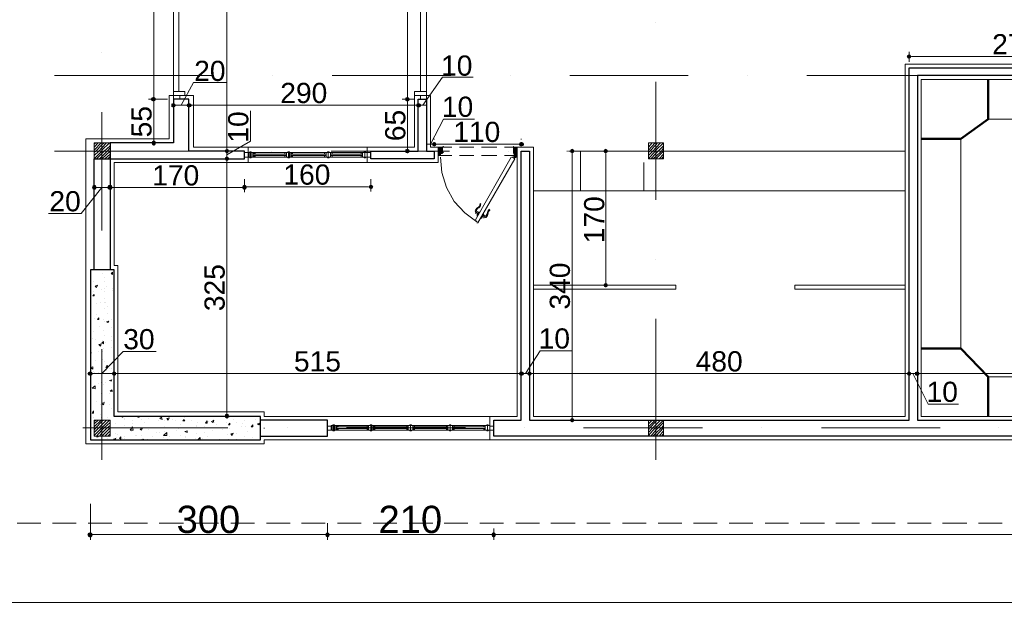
# Model space of a CAD drawing. Header units: metres. Extents: x 5.7 to 89.8, y 4 to 63.5.
# Tile 3 of 22: x 23.1 to 35.5, y 16.2 to 23.6. Entities that reach past the tile are written whole.
import ezdxf

# ---------------------------------------------------------------- set-up
doc = ezdxf.new("R2010")
doc.units = ezdxf.units.M
doc.header["$MEASUREMENT"] = 0
for name, color, linetype in [('PDF2_ax', 7, 'Continuous'), ('PDF2_column', 7, 'Continuous'), ('PDF2_dim', 7, 'Continuous'), ('PDF2_door', 7, 'Continuous'), ('PDF2_furn', 7, 'Continuous'), ('PDF2_hatch-plan', 7, 'Continuous'), ('PDF2_khatchin', 7, 'Continuous'), ('PDF2_Layer5', 7, 'Continuous'), ('PDF2_shear wall', 7, 'Continuous'), ('PDF2_Text', 7, 'Continuous'), ('PDF2_wall', 7, 'Continuous'), ('PDF2_wall-partishen', 7, 'Continuous'), ('PDF2_WIN', 7, 'Continuous')]:
    doc.layers.add(name, color=color, linetype=linetype)
doc.styles.add('PDF Arial', font='arial.ttf')

msp = doc.modelspace()

# ---------------------------------------------------------------- hatches: boundary and pattern name
at = {"layer": 'PDF2_dim', "transparency": 33554559}
for points in [[(34.3, 23.121), (34.31, 23.102), (34.329, 23.092), (34.348, 23.102), (34.358, 23.121), (34.348, 23.141), (34.329, 23.15), (34.31, 23.141)], [(24.804, 22.601), (24.784, 22.611), (24.755, 22.601), (24.746, 22.582), (24.755, 22.563), (24.784, 22.553), (24.804, 22.563), (24.813, 22.582)], [(25.006, 22.524), (25.006, 22.486), (25.035, 22.476), (25.054, 22.486), (25.064, 22.505), (25.054, 22.524), (25.035, 22.534)], [(25.208, 22.524), (25.198, 22.505), (25.208, 22.486), (25.227, 22.476), (25.256, 22.486), (25.266, 22.505), (25.256, 22.524), (25.227, 22.534)], [(27.963, 22.563), (27.991, 22.553), (28.011, 22.563), (28.02, 22.582), (28.011, 22.601), (27.991, 22.611), (27.963, 22.601)], [(28.165, 22.505), (28.155, 22.524), (28.126, 22.534), (28.107, 22.524), (28.097, 22.505), (28.107, 22.486), (28.126, 22.476), (28.155, 22.486)], [(24.784, 21.994), (24.804, 22.004), (24.813, 22.033), (24.804, 22.052), (24.784, 22.062), (24.765, 22.052), (24.755, 22.033), (24.765, 22.004)], [(28.3, 22.014), (28.309, 21.994), (28.329, 21.985), (28.348, 21.994), (28.357, 22.014), (28.348, 22.033), (28.329, 22.043), (28.309, 22.033)], [(29.465, 22.014), (29.455, 22.033), (29.427, 22.043), (29.407, 22.033), (29.398, 22.014), (29.407, 21.994), (29.427, 21.985), (29.455, 21.994)], [(25.709, 21.898), (25.728, 21.908), (25.738, 21.927), (25.728, 21.946), (25.709, 21.956), (25.69, 21.946), (25.68, 21.927), (25.69, 21.908)], [(27.991, 21.898), (28.011, 21.908), (28.02, 21.927), (28.011, 21.946), (27.991, 21.956), (27.963, 21.946), (27.963, 21.908)], [(30.072, 21.956), (30.053, 21.946), (30.043, 21.927), (30.053, 21.908), (30.072, 21.898), (30.091, 21.908), (30.101, 21.927), (30.091, 21.946)], [(30.496, 21.956), (30.476, 21.946), (30.467, 21.927), (30.476, 21.908), (30.496, 21.898), (30.515, 21.908), (30.524, 21.927), (30.515, 21.946)], [(25.709, 21.86), (25.69, 21.85), (25.68, 21.831), (25.69, 21.811), (25.709, 21.802), (25.728, 21.811), (25.738, 21.831), (25.728, 21.85)], [(24.004, 21.465), (24.014, 21.445), (24.033, 21.436), (24.052, 21.445), (24.062, 21.465), (24.052, 21.494), (24.033, 21.503), (24.014, 21.494)], [(24.255, 21.445), (24.264, 21.465), (24.255, 21.494), (24.235, 21.503), (24.206, 21.494), (24.197, 21.465), (24.206, 21.445), (24.235, 21.436)], [(25.911, 21.494), (25.902, 21.474), (25.903, 21.471), (25.902, 21.465), (25.911, 21.445), (25.93, 21.436), (25.95, 21.445), (25.959, 21.465), (25.957, 21.471), (25.959, 21.474), (25.95, 21.494), (25.93, 21.503)], [(27.558, 21.474), (27.548, 21.494), (27.529, 21.503), (27.51, 21.494), (27.5, 21.474), (27.51, 21.455), (27.529, 21.445), (27.548, 21.455)], [(30.496, 20.203), (30.515, 20.213), (30.524, 20.232), (30.515, 20.251), (30.496, 20.261), (30.476, 20.251), (30.467, 20.232), (30.476, 20.213)], [(23.946, 19.115), (23.956, 19.095), (23.985, 19.086), (24.004, 19.095), (24.014, 19.115), (24.004, 19.134), (23.985, 19.144), (23.956, 19.134)], [(24.303, 19.095), (24.312, 19.115), (24.303, 19.134), (24.283, 19.144), (24.264, 19.134), (24.255, 19.115), (24.264, 19.095), (24.283, 19.086)], [(29.465, 19.115), (29.455, 19.134), (29.427, 19.144), (29.407, 19.134), (29.398, 19.115), (29.407, 19.095), (29.427, 19.086), (29.455, 19.095)], [(29.504, 19.115), (29.513, 19.095), (29.532, 19.086), (29.552, 19.095), (29.561, 19.115), (29.552, 19.134), (29.532, 19.144), (29.513, 19.134)], [(34.358, 19.115), (34.348, 19.134), (34.329, 19.144), (34.31, 19.134), (34.3, 19.115), (34.31, 19.095), (34.329, 19.086), (34.348, 19.095)], [(34.406, 19.134), (34.406, 19.095), (34.435, 19.086), (34.454, 19.095), (34.464, 19.115), (34.454, 19.134), (34.435, 19.144)], [(25.709, 18.546), (25.728, 18.556), (25.738, 18.575), (25.728, 18.604), (25.69, 18.604), (25.68, 18.575), (25.69, 18.556)], [(30.072, 18.498), (30.091, 18.508), (30.101, 18.527), (30.091, 18.546), (30.072, 18.556), (30.053, 18.546), (30.043, 18.527), (30.053, 18.508)], [(23.946, 17.083), (23.956, 17.054), (23.985, 17.044), (24.004, 17.054), (24.014, 17.083), (24.004, 17.102), (23.985, 17.111), (23.956, 17.102)], [(26.999, 17.054), (27.009, 17.083), (26.999, 17.102), (26.98, 17.111), (26.961, 17.102), (26.951, 17.083), (26.961, 17.054), (26.98, 17.044)], [(29.099, 17.054), (29.109, 17.083), (29.099, 17.102), (29.08, 17.111), (29.061, 17.102), (29.051, 17.083), (29.061, 17.054), (29.08, 17.044)]]:
    msp.add_hatch(color=256, dxfattribs=at).paths.add_polyline_path(points)
at = {"layer": 'PDF2_door', "transparency": 33554559}
msp.add_hatch(color=256, dxfattribs=at).paths.add_polyline_path([(29.369, 21.85), (29.349, 21.85), (29.359, 21.84)])

# ---------------------------------------------------------------- linework, layer by layer
at = {"layer": 'PDF2_ax', "lineweight": 9}
for points in [[(31.131, 23.555), (31.131, 23.555)], [(24.129, 23.169), (24.129, 23.169)], [(23.532, 22.881), (25.536, 22.881)], [(26.287, 22.881), (26.287, 22.881)], [(27.038, 22.881), (28.54, 22.881)], [(29.292, 22.881), (29.292, 22.881)], [(30.043, 22.881), (31.536, 22.881)], [(31.131, 22.803), (31.131, 21.311)], [(32.287, 22.881), (32.287, 22.881)], [(33.038, 22.881), (34.541, 22.881)], [(35.292, 22.881), (35.292, 22.881)], [(24.129, 22.418), (24.129, 20.925)], [(23.532, 21.927), (25.526, 21.927)], [(26.277, 21.927), (26.277, 21.927)], [(27.028, 21.927), (28.521, 21.927)], [(29.272, 21.927), (29.272, 21.927)], [(30.024, 21.927), (32.017, 21.927)], [(31.131, 20.559), (31.131, 20.559)], [(24.129, 20.174), (24.129, 20.174)], [(31.131, 19.808), (31.131, 18.026)], [(24.129, 19.423), (24.129, 18.026)], [(23.889, 18.431), (25.719, 18.431)], [(26.47, 18.431), (26.47, 18.431)], [(27.221, 18.431), (28.723, 18.431)], [(29.465, 18.431), (29.465, 18.431)], [(30.216, 18.431), (31.719, 18.431)], [(32.47, 18.431), (32.47, 18.431)], [(33.221, 18.431), (34.724, 18.431)], [(35.465, 18.431), (35.465, 18.431)]]:
    msp.add_lwpolyline(points, dxfattribs=at)
at = {"layer": 'PDF2_column', "lineweight": 18}
for points in [[(24.033, 22.014), (24.052, 22.033)], [(24.033, 21.975), (24.081, 22.033)], [(24.033, 21.937), (24.12, 22.033)], [(24.033, 21.908), (24.052, 21.927), (24.129, 22.004), (24.158, 22.033)], [(24.033, 21.869), (24.091, 21.927), (24.129, 21.966), (24.187, 22.033)], [(24.033, 21.831), (24.129, 21.927), (24.129, 21.937), (24.226, 22.033)], [(24.129, 22.081), (24.129, 21.783)], [(31.035, 22.014), (31.045, 22.033)], [(31.035, 21.975), (31.083, 22.033)], [(31.035, 21.937), (31.122, 22.033)], [(31.035, 21.908), (31.054, 21.927), (31.131, 22.004), (31.151, 22.033)], [(31.035, 21.869), (31.093, 21.927), (31.131, 21.966), (31.189, 22.033)], [(31.035, 21.831), (31.122, 21.927), (31.131, 21.937), (31.228, 22.033)], [(31.131, 22.081), (31.131, 21.783)], [(24.283, 21.927), (23.985, 21.927)], [(24.062, 21.831), (24.129, 21.898), (24.158, 21.927), (24.235, 21.994)], [(24.1, 21.831), (24.129, 21.86), (24.197, 21.927), (24.235, 21.966)], [(24.129, 21.831), (24.235, 21.927)], [(31.285, 21.927), (30.977, 21.927)], [(31.064, 21.831), (31.131, 21.898), (31.16, 21.927), (31.228, 21.994)], [(31.093, 21.831), (31.131, 21.86), (31.199, 21.927), (31.228, 21.966)], [(31.131, 21.831), (31.228, 21.927)], [(24.168, 21.831), (24.235, 21.889)], [(24.206, 21.831), (24.235, 21.86)], [(31.17, 21.831), (31.228, 21.889)], [(31.199, 21.831), (31.228, 21.86)], [(24.129, 18.575), (24.129, 18.277)], [(31.131, 18.575), (31.131, 18.277)], [(24.283, 18.431), (23.985, 18.431)], [(24.033, 18.508), (24.052, 18.527)], [(24.033, 18.479), (24.081, 18.527)], [(24.033, 18.441), (24.12, 18.527)], [(24.033, 18.402), (24.052, 18.431), (24.129, 18.508), (24.158, 18.527)], [(24.033, 18.373), (24.091, 18.431), (24.129, 18.469), (24.187, 18.527)], [(24.033, 18.335), (24.129, 18.431), (24.226, 18.527)], [(24.062, 18.325), (24.129, 18.402), (24.158, 18.431), (24.235, 18.498)], [(24.1, 18.325), (24.129, 18.363), (24.197, 18.431), (24.235, 18.46)], [(24.129, 18.431), (24.129, 18.431)], [(24.129, 18.325), (24.235, 18.431)], [(31.285, 18.431), (30.977, 18.431)], [(31.035, 18.508), (31.045, 18.527)], [(31.035, 18.479), (31.083, 18.527)], [(31.035, 18.441), (31.122, 18.527)], [(31.035, 18.402), (31.054, 18.431), (31.131, 18.508), (31.151, 18.527)], [(31.035, 18.373), (31.093, 18.431), (31.131, 18.469), (31.189, 18.527)], [(31.035, 18.335), (31.122, 18.431), (31.131, 18.431), (31.228, 18.527)], [(31.064, 18.325), (31.131, 18.402), (31.16, 18.431), (31.228, 18.498)], [(31.093, 18.325), (31.131, 18.363), (31.199, 18.431), (31.228, 18.46)], [(31.131, 18.325), (31.228, 18.431)], [(24.168, 18.325), (24.235, 18.392)], [(24.206, 18.325), (24.235, 18.354)], [(31.17, 18.325), (31.228, 18.392)], [(31.199, 18.325), (31.228, 18.354)]]:
    msp.add_lwpolyline(points, dxfattribs=at)
for points in [[(24.235, 21.831), (24.033, 21.831), (24.033, 22.033), (24.235, 22.033)], [(31.228, 21.831), (31.035, 21.831), (31.035, 22.033), (31.228, 22.033)], [(24.235, 18.325), (24.033, 18.325), (24.033, 18.527), (24.235, 18.527)], [(31.228, 18.325), (31.035, 18.325), (31.035, 18.527), (31.228, 18.527)]]:
    msp.add_lwpolyline(points, close=True, dxfattribs=at)
at = {"layer": 'PDF2_dim', "lineweight": 20}
for points in [[(25.709, 21.956), (25.709, 21.985), (25.709, 25.828), (25.709, 25.857)], [(24.784, 22.611), (24.784, 22.64), (24.784, 25.375), (24.784, 25.404)], [(27.991, 22.611), (27.991, 22.64), (27.991, 25.327), (27.991, 25.356)], [(34.329, 23.054), (34.329, 23.179)], [(36.997, 23.121), (36.968, 23.121), (34.387, 23.121), (34.358, 23.121)], [(25.131, 22.505), (25.285, 22.794), (25.699, 22.794)], [(28.184, 22.505), (28.435, 22.861), (28.82, 22.861)], [(24.727, 22.582), (24.958, 22.582), (24.717, 22.582)], [(24.784, 22.553), (24.784, 22.515), (24.784, 22.091), (24.784, 22.062)], [(25.035, 22.572), (25.035, 22.563)], [(28.078, 22.582), (27.924, 22.582), (28.059, 22.582)], [(27.991, 21.956), (27.991, 21.985), (27.991, 22.515), (27.991, 22.553)], [(28.232, 22.572), (28.232, 22.563)], [(25.064, 22.505), (25.092, 22.505), (25.17, 22.505), (25.198, 22.505)], [(25.266, 22.505), (25.295, 22.505), (28.069, 22.505), (28.097, 22.505)], [(25.709, 21.879), (26.007, 22.052), (26.007, 22.437)], [(28.126, 22.505), (28.232, 22.505)], [(28.28, 22.014), (28.444, 22.332), (28.839, 22.332)], [(24.958, 22.033), (24.727, 22.033)], [(28.232, 22.081), (28.232, 22.072)], [(29.427, 22.081), (29.427, 22.072)], [(25.641, 21.927), (25.651, 21.927)], [(25.651, 21.927), (25.651, 21.927)], [(25.709, 21.831), (25.709, 21.927)], [(28.059, 21.927), (27.924, 21.927)], [(28.329, 22.014), (28.232, 22.014)], [(29.398, 22.014), (29.369, 22.014), (28.386, 22.014), (28.357, 22.014)], [(30.004, 21.927), (30.014, 21.927)], [(30.428, 21.927), (30.438, 21.927)], [(25.641, 21.831), (25.651, 21.831)], [(25.709, 21.802), (25.709, 21.773), (25.709, 18.643), (25.709, 18.604)], [(25.776, 21.831), (25.767, 21.831)], [(30.072, 21.898), (30.072, 21.869), (30.072, 18.585), (30.072, 18.556)], [(30.496, 20.261), (30.496, 20.29), (30.496, 21.869), (30.496, 21.898)], [(24.033, 21.532), (24.033, 21.532)], [(24.235, 21.542), (24.235, 21.407)], [(24.235, 21.532), (24.235, 21.532)], [(25.93, 21.571), (25.93, 21.417)], [(27.529, 21.571), (27.529, 21.417)], [(24.129, 21.465), (23.869, 21.137), (23.455, 21.137)], [(24.197, 21.465), (24.168, 21.465), (24.091, 21.465), (24.062, 21.465)], [(24.264, 21.465), (24.293, 21.465), (25.873, 21.465), (25.902, 21.465)], [(25.93, 21.465), (25.93, 21.407)], [(25.959, 21.474), (25.988, 21.474), (27.471, 21.474), (27.5, 21.474)], [(30.428, 20.232), (30.438, 20.232)], [(24.129, 19.115), (24.399, 19.394), (24.813, 19.394)], [(29.484, 19.115), (29.667, 19.404), (30.062, 19.404)], [(23.985, 19.182), (23.985, 19.173)], [(29.427, 19.182), (29.427, 19.173)], [(24.255, 19.115), (24.226, 19.115), (24.043, 19.115), (24.014, 19.115)], [(29.398, 19.115), (29.369, 19.115), (24.341, 19.115), (24.312, 19.115)], [(29.427, 19.115), (29.532, 19.115)], [(29.427, 19.047), (29.427, 19.057)], [(29.561, 19.115), (29.59, 19.115), (34.271, 19.115), (34.3, 19.115)], [(34.329, 19.115), (34.435, 19.115)], [(34.377, 19.115), (34.57, 18.729), (34.955, 18.729)], [(34.464, 19.115), (34.493, 19.115), (48.275, 19.115), (48.304, 19.115)], [(25.641, 18.575), (25.651, 18.575)], [(30.004, 18.527), (30.014, 18.527)], [(23.985, 17.468), (23.985, 17.015)], [(26.951, 17.083), (26.922, 17.083), (24.043, 17.083), (24.014, 17.083)], [(29.051, 17.083), (29.022, 17.083), (27.038, 17.083), (27.009, 17.083)], [(49.305, 17.083), (49.267, 17.083), (29.138, 17.083), (29.109, 17.083)]]:
    msp.add_lwpolyline(points, dxfattribs=at)
for points in [[(25.227, 22.563), (25.227, 22.572)], [(28.126, 22.563), (28.126, 22.572)], [(28.329, 22.072), (28.329, 22.081)], [(24.283, 19.173), (24.283, 19.182)], [(29.532, 19.173), (29.532, 19.182)], [(34.329, 19.173), (34.329, 19.182)], [(34.435, 19.173), (34.435, 19.182)], [(26.98, 17.015), (26.98, 17.227)], [(29.08, 17.015), (29.08, 17.16)]]:
    msp.add_lwpolyline(points, close=True, dxfattribs=at)
at = {"layer": 'PDF2_door', "lineweight": 18}
for points in [[(28.406, 21.898), (28.406, 21.869), (28.377, 21.869), (28.377, 21.975), (28.435, 21.975), (28.435, 21.908)], [(28.435, 21.975), (28.435, 21.975)], [(29.359, 21.869), (29.378, 21.869), (29.378, 21.975), (29.33, 21.975), (29.33, 21.908)], [(28.849, 21.051), (28.868, 21.041), (28.868, 21.031), (28.714, 21.147), (28.579, 21.291), (28.483, 21.465), (28.425, 21.657), (28.406, 21.85)], [(28.435, 21.898), (28.415, 21.898)], [(29.301, 21.85), (28.849, 21.06)], [(28.868, 21.022), (28.878, 21.022), (29.349, 21.831), (29.311, 21.85)], [(29.33, 21.898), (29.349, 21.898), (29.349, 21.869)], [(29.34, 21.831), (29.34, 21.831)], [(29.378, 21.869), (29.378, 21.869)]]:
    msp.add_lwpolyline(points, dxfattribs=at)
at = {"layer": 'PDF2_door', "lineweight": 0}
for points in [[(28.396, 21.975), (28.377, 21.966), (28.435, 21.908), (28.377, 21.956), (28.406, 21.975), (28.377, 21.946), (28.415, 21.975), (28.435, 21.956)], [(28.406, 21.975), (28.435, 21.946), (28.396, 21.975), (28.435, 21.937), (28.377, 21.879), (28.396, 21.869), (28.406, 21.879), (28.377, 21.908), (28.406, 21.889), (28.377, 21.917), (28.435, 21.975), (28.377, 21.927), (28.406, 21.898)], [(28.435, 21.946), (28.377, 21.889), (28.406, 21.869), (28.377, 21.898), (28.435, 21.956), (28.377, 21.908), (28.435, 21.966), (28.425, 21.975), (28.377, 21.937), (28.415, 21.898), (28.435, 21.917), (28.377, 21.975), (28.386, 21.975), (28.435, 21.927), (28.377, 21.869), (28.386, 21.869), (28.406, 21.889), (28.396, 21.869)], [(28.435, 21.898), (28.377, 21.946), (28.425, 21.898), (28.435, 21.908)], [(29.359, 21.975), (29.378, 21.956), (29.33, 21.908), (29.378, 21.966), (29.369, 21.975), (29.33, 21.937), (29.378, 21.879), (29.369, 21.869), (29.349, 21.889), (29.349, 21.869)], [(29.33, 21.946), (29.378, 21.889), (29.359, 21.869), (29.378, 21.898), (29.33, 21.956), (29.378, 21.908), (29.33, 21.966), (29.34, 21.975), (29.378, 21.937), (29.349, 21.898), (29.378, 21.927), (29.33, 21.975), (29.378, 21.917), (29.349, 21.889), (29.378, 21.908), (29.349, 21.879), (29.359, 21.869)], [(29.349, 21.889), (29.378, 21.869), (29.349, 21.898), (29.33, 21.927), (29.378, 21.975), (29.33, 21.917), (29.34, 21.898), (29.378, 21.946), (29.33, 21.898)], [(29.359, 21.975), (29.33, 21.946), (29.359, 21.975)], [(29.349, 21.975), (29.33, 21.956)], [(29.33, 21.975), (29.33, 21.975)], [(29.33, 21.908), (29.34, 21.898)], [(29.349, 21.975), (29.378, 21.946), (29.349, 21.975)], [(29.378, 21.975), (29.378, 21.975)], [(29.321, 21.86), (29.34, 21.85), (29.349, 21.86)], [(29.33, 21.84), (29.321, 21.85)], [(29.34, 21.889), (29.34, 21.869)], [(29.349, 21.85), (29.349, 21.85)], [(29.369, 21.85), (29.369, 21.85)]]:
    msp.add_lwpolyline(points, dxfattribs=at)
for points in [[(29.359, 21.86), (29.349, 21.86)], [(29.349, 21.85), (29.359, 21.84), (29.349, 21.85)], [(29.359, 21.85), (29.359, 21.85), (29.359, 21.85)], [(29.359, 21.84), (29.359, 21.84), (29.359, 21.84)]]:
    msp.add_lwpolyline(points, close=True, dxfattribs=at)
at = {"layer": 'PDF2_door', "lineweight": 5}
for points in [[(28.881, 21.217, 0.014544), (28.878, 21.216, 0.130767), (28.845, 21.169)], [(28.887, 21.209, 0.099026), (28.868, 21.188, 0.092322), (28.859, 21.163)], [(28.976, 21.105, 0.092349), (28.993, 21.125, 0.098999), (29.002, 21.152, -0.199983), (29.027, 21.192)], [(29.011, 21.146, 0.014536), (29.012, 21.151, -0.199983), (29.033, 21.184)], [(28.94, 21.099, -0.139724), (28.962, 21.091, 0.361382), (28.98, 21.094)]]:
    msp.add_lwpolyline(points, format="xyb", dxfattribs=at)
for points in [[(28.858, 21.157), (28.868, 21.157), (28.858, 21.137), (28.849, 21.147)], [(28.858, 21.137), (28.868, 21.157)], [(28.906, 21.157), (28.897, 21.157), (28.868, 21.118)], [(28.868, 21.108), (28.878, 21.108)], [(28.916, 21.079), (28.926, 21.079), (28.955, 21.128), (28.945, 21.128)], [(28.955, 21.089), (28.964, 21.099), (28.955, 21.089), (28.955, 21.079)]]:
    msp.add_lwpolyline(points, dxfattribs=at)
at = {"layer": 'PDF2_door', "lineweight": 18}
msp.add_circle((29.364, 21.855), 0.00482, dxfattribs=at)
at = {"layer": 'PDF2_door', "lineweight": 0}
msp.add_circle((29.364, 21.855), 0.00482, dxfattribs=at)
at = {"layer": 'PDF2_door', "lineweight": 18}
for centre, start, end in [((28.42, 21.903), 90.0003, 179.9997), ((28.439, 21.98), 0.0003, 89.9997), ((28.439, 21.913), 270.0003, 359.9997), ((29.335, 21.98), 90.0003, 179.9997), ((29.335, 21.913), 180.0003, 269.9997), ((29.354, 21.903), 0.0003, 89.9997), ((28.41, 21.874), 270.0003, 359.9997), ((29.364, 21.874), 180.0063, 269.9994)]:
    msp.add_arc(centre, 0.00482, start, end, dxfattribs=at)
at = {"layer": 'PDF2_door', "lineweight": 0}
for centre, radius, start, end in [((29.345, 21.855), 0.0144, 240.007, 330.002), ((29.354, 21.874), 0.0144, 179.9999, 270.0001), ((29.345, 21.855), 0.00482, 240.006, 330.002), ((29.354, 21.874), 0.00482, 180.0003, 269.9997), ((29.354, 21.855), 0.00482, 128.779, 149.9982), ((29.364, 21.855), 0.00482, 0.0003, 89.9997)]:
    msp.add_arc(centre, radius, start, end, dxfattribs=at)
at = {"layer": 'PDF2_door', "lineweight": 5}
for centre, radius, start, end in [((28.863, 21.161), 0.0144, 160.5157, 240.0019), ((28.892, 21.2), 0.0433, 238.1342, 269.9505), ((28.853, 21.258), 0.053, 307.3812, 352.6172), ((28.853, 21.258), 0.0626, 307.3812, 352.6171), ((28.911, 21.258), 0.00482, 352.6163, 172.6177), ((29.027, 21.181), 0.00482, 307.3822, 127.3802), ((28.844, 21.113), 0.0433, 30.0583, 61.8696), ((28.988, 21.142), 0.0433, 210.0646, 241.8744), ((28.902, 21.161), 0.111, 319.4825, 349.2883)]:
    msp.add_arc(centre, radius, start, end, dxfattribs=at)
at = {"layer": 'PDF2_furn', "lineweight": 9}
msp.add_lwpolyline([(20.778, 49.617), (20.778, 51.033), (71.63, 51.033), (71.63, 27.234), (63.733, 27.234), (63.733, 16.225), (20.778, 16.225), (20.778, 29.314)], dxfattribs=at)
at = {"layer": 'PDF2_furn', "lineweight": 18}
for points in [[(35.33, 22.332), (37.729, 22.332), (37.729, 22.832)], [(34.984, 19.433), (34.984, 22.081)], [(30.977, 21.426), (30.977, 21.783)], [(29.927, 20.232), (29.581, 20.232), (31.382, 20.232)], [(29.927, 20.184), (29.581, 20.184), (31.382, 20.184)], [(31.382, 20.184), (31.382, 20.232), (31.382, 20.184)], [(34.281, 20.232), (32.884, 20.232), (32.884, 20.184), (34.281, 20.184)], [(47.427, 19.076), (35.33, 19.076)]]:
    msp.add_lwpolyline(points, dxfattribs=at)
for points in [[(30.178, 21.927), (30.178, 21.426)], [(30.178, 21.927), (30.178, 21.426)], [(34.281, 21.927), (31.285, 21.927)], [(34.281, 21.426), (29.581, 21.426)]]:
    msp.add_lwpolyline(points, close=True, dxfattribs=at)
at = {"layer": 'PDF2_hatch-plan', "lineweight": 18}
for points in [[(24.052, 20.425), (24.052, 20.425)], [(24.264, 20.425), (24.264, 20.425)], [(23.985, 20.396), (23.985, 20.405)], [(23.985, 20.396), (23.985, 20.396)], [(24.139, 20.376), (24.139, 20.376)], [(24.168, 20.328), (24.168, 20.328)], [(24.274, 20.309), (24.274, 20.309)], [(24.023, 20.28), (24.023, 20.28)], [(24.168, 20.28), (24.168, 20.28)], [(24.168, 20.193), (24.168, 20.193)], [(24.187, 20.213), (24.187, 20.213)], [(24.264, 20.193), (24.264, 20.193)], [(24.264, 20.165), (24.264, 20.165)], [(24.023, 20.155), (24.023, 20.155)], [(24.158, 20.059), (24.158, 20.059)], [(24.168, 20.155), (24.168, 20.155)], [(23.985, 19.972), (23.985, 19.972)], [(24.062, 20.001), (24.062, 20.001)], [(24.11, 20.01), (24.11, 20.01)], [(24.158, 19.933), (24.158, 19.933)], [(24.168, 20.01), (24.168, 20.01)], [(24.178, 20.01), (24.178, 20.01)], [(24.197, 19.962), (24.197, 19.962)], [(24.033, 19.808), (24.033, 19.808)], [(24.062, 19.856), (24.062, 19.856)], [(24.149, 19.799), (24.149, 19.799)], [(24.206, 19.876), (24.206, 19.876)], [(24.245, 19.799), (24.245, 19.799)], [(24.1, 19.712), (24.1, 19.712)], [(24.149, 19.664), (24.149, 19.664)], [(24.158, 19.779), (24.158, 19.779)], [(24.255, 19.693), (24.255, 19.693)], [(24.004, 19.558), (24.004, 19.558)], [(24.023, 19.644), (24.023, 19.644)], [(24.043, 19.548), (24.043, 19.548)], [(24.168, 19.596), (24.168, 19.596)], [(24.255, 19.587), (24.255, 19.587)], [(24.255, 19.538), (24.255, 19.538)], [(23.985, 19.413), (23.985, 19.413)], [(23.985, 19.375), (23.995, 19.375), (23.985, 19.413)], [(24.139, 19.529), (24.139, 19.529)], [(24.149, 19.433), (24.149, 19.433)], [(24.178, 19.51), (24.178, 19.51)], [(24.245, 19.442), (24.245, 19.442)], [(24.091, 19.394), (24.091, 19.394)], [(24.139, 19.394), (24.139, 19.394)], [(24.139, 19.288), (24.139, 19.288)], [(24.014, 19.192), (24.014, 19.192)], [(24.043, 19.278), (24.043, 19.278)], [(24.129, 19.259), (24.129, 19.259)], [(24.158, 19.269), (24.158, 19.269)], [(24.226, 19.182), (24.226, 19.182)], [(24.255, 19.182), (24.255, 19.182)], [(24.023, 19.144), (24.023, 19.144)], [(24.033, 19.134), (24.033, 19.134)], [(24.091, 19.134), (24.091, 19.134)], [(24.129, 19.134), (24.129, 19.134)], [(24.187, 19.153), (24.187, 19.153)], [(24.081, 18.99), (24.081, 18.99)], [(24.12, 18.999), (24.12, 18.999)], [(24.149, 18.98), (24.149, 18.98)], [(24.178, 18.999), (24.178, 18.999)], [(24.12, 18.864), (24.12, 18.864)], [(24.226, 18.864), (24.226, 18.864)], [(24.062, 18.768), (24.062, 18.768)], [(24.11, 18.729), (24.11, 18.729)], [(24.129, 18.739), (24.129, 18.739)], [(24.129, 18.71), (24.129, 18.71)], [(24.149, 18.72), (24.149, 18.72)], [(24.158, 18.758), (24.158, 18.758)], [(24.226, 18.72), (24.226, 18.72)], [(24.255, 18.672), (24.255, 18.672)], [(24.283, 18.758), (24.283, 18.758)], [(23.985, 18.566), (23.985, 18.566)], [(24.023, 18.633), (24.023, 18.633)], [(24.023, 18.556), (24.023, 18.556)], [(24.11, 18.595), (24.11, 18.595)], [(24.12, 18.566), (24.12, 18.566)], [(24.197, 18.556), (24.197, 18.556)], [(24.274, 18.585), (24.274, 18.585)], [(24.37, 18.575), (24.37, 18.575)], [(24.37, 18.575), (24.389, 18.566), (24.399, 18.575)], [(24.409, 18.546), (24.409, 18.546)], [(24.601, 18.575), (24.601, 18.566), (24.582, 18.566), (24.582, 18.575)], [(24.64, 18.575), (24.64, 18.575)], [(24.717, 18.546), (24.717, 18.546)], [(24.919, 18.575), (24.919, 18.575)], [(25.179, 18.556), (25.179, 18.556)], [(25.738, 18.556), (25.738, 18.556)], [(26.027, 18.575), (26.027, 18.575)], [(24.303, 18.489), (24.303, 18.489)], [(24.409, 18.537), (24.409, 18.537)], [(24.418, 18.46), (24.418, 18.46)], [(24.515, 18.518), (24.515, 18.518)], [(24.515, 18.479), (24.515, 18.479)], [(24.63, 18.537), (24.63, 18.537)], [(24.669, 18.498), (24.669, 18.498)], [(24.842, 18.527), (24.842, 18.527)], [(24.919, 18.527), (24.919, 18.527)], [(24.919, 18.441), (24.919, 18.441)], [(25.025, 18.537), (25.025, 18.537)], [(25.054, 18.518), (25.054, 18.518)], [(25.092, 18.421), (25.092, 18.421)], [(25.121, 18.469), (25.121, 18.469)], [(25.266, 18.518), (25.266, 18.518)], [(25.324, 18.46), (25.324, 18.46)], [(25.324, 18.441), (25.324, 18.441)], [(25.333, 18.498), (25.333, 18.498)], [(25.42, 18.45), (25.42, 18.45)], [(25.478, 18.508), (25.478, 18.508)], [(25.536, 18.527), (25.536, 18.527)], [(25.555, 18.498), (25.555, 18.498)], [(25.574, 18.469), (25.574, 18.469)], [(25.699, 18.498), (25.699, 18.498)], [(25.738, 18.421), (25.738, 18.421)], [(25.796, 18.537), (25.796, 18.537)], [(25.824, 18.498), (25.824, 18.498)], [(25.892, 18.45), (25.892, 18.45)], [(25.911, 18.489), (25.911, 18.489)], [(25.93, 18.518), (25.93, 18.518)], [(25.94, 18.45), (25.94, 18.45)], [(26.075, 18.537), (26.075, 18.537)], [(26.123, 18.489), (26.123, 18.489)], [(26.123, 18.479), (26.123, 18.479)], [(23.995, 18.306), (23.995, 18.306)], [(24.014, 18.412), (24.014, 18.412)], [(24.081, 18.325), (24.081, 18.315), (24.062, 18.315), (24.072, 18.325)], [(24.206, 18.296), (24.206, 18.296)], [(24.283, 18.277), (24.274, 18.286), (24.303, 18.296), (24.293, 18.277)], [(24.303, 18.354), (24.303, 18.354)], [(24.312, 18.306), (24.312, 18.306)], [(24.332, 18.344), (24.332, 18.344)], [(24.389, 18.296), (24.389, 18.296)], [(24.418, 18.315), (24.418, 18.315)], [(24.418, 18.296), (24.418, 18.296)], [(24.505, 18.383), (24.505, 18.383)], [(24.553, 18.335), (24.553, 18.335)], [(24.563, 18.335), (24.563, 18.335)], [(24.63, 18.335), (24.63, 18.335)], [(24.717, 18.412), (24.717, 18.412)], [(24.765, 18.325), (24.765, 18.325)], [(24.813, 18.373), (24.813, 18.373)], [(24.861, 18.373), (24.861, 18.373)], [(24.909, 18.306), (24.909, 18.306)], [(24.919, 18.383), (24.919, 18.383)], [(24.977, 18.315), (24.977, 18.315)], [(25.073, 18.402), (25.073, 18.402)], [(25.121, 18.335), (25.121, 18.335)], [(25.189, 18.325), (25.189, 18.325)], [(25.189, 18.306), (25.189, 18.306)], [(25.314, 18.296), (25.314, 18.296)], [(25.324, 18.363), (25.324, 18.363)], [(25.343, 18.277), (25.372, 18.306), (25.372, 18.277)], [(25.401, 18.296), (25.401, 18.296)], [(25.42, 18.373), (25.42, 18.373)], [(25.468, 18.315), (25.468, 18.315)], [(25.526, 18.392), (25.526, 18.392)], [(25.651, 18.412), (25.651, 18.412)], [(25.719, 18.344), (25.719, 18.344)], [(25.824, 18.354), (25.824, 18.354)], [(25.93, 18.315), (25.93, 18.315)], [(25.969, 18.383), (25.969, 18.383)], [(26.036, 18.306), (26.036, 18.306)], [(24.63, 18.286), (24.63, 18.286)], [(24.64, 18.277), (24.649, 18.286), (24.659, 18.277)], [(24.707, 18.286), (24.707, 18.286)], [(24.958, 18.286), (24.958, 18.286)], [(25.613, 18.286), (25.613, 18.286)], [(25.728, 18.286), (25.728, 18.286)], [(25.834, 18.286), (25.834, 18.286)]]:
    msp.add_lwpolyline(points, dxfattribs=at)
for points in [[(24.264, 20.396), (24.264, 20.367), (24.245, 20.376)], [(24.072, 20.232), (24.062, 20.203), (24.043, 20.222)], [(24.283, 20.232), (24.274, 20.232)], [(24.033, 20.116), (24.033, 20.097), (24.014, 20.097)], [(24.091, 19.818), (24.091, 19.799), (24.072, 19.799)], [(24.216, 19.779), (24.206, 19.76), (24.187, 19.77)], [(24.12, 19.49), (24.11, 19.461), (24.091, 19.481)], [(24.149, 19.519), (24.149, 19.49), (24.129, 19.5)], [(24.014, 19.201), (24.014, 19.173), (23.985, 19.192)], [(24.197, 19.221), (24.206, 19.192), (24.178, 19.192)], [(24.255, 19.038), (24.245, 19.018), (24.226, 19.028)], [(24.043, 18.922), (24.004, 18.932), (24.043, 18.961)], [(24.255, 18.912), (24.264, 18.893), (24.235, 18.893)], [(24.158, 18.749), (24.149, 18.72), (24.129, 18.739)], [(24.023, 18.643), (24.023, 18.614), (24.004, 18.614)], [(24.881, 18.566), (24.89, 18.537), (24.861, 18.546)], [(24.977, 18.556), (24.967, 18.527), (24.948, 18.546)], [(24.524, 18.402), (24.486, 18.402), (24.515, 18.441)], [(24.64, 18.431), (24.63, 18.402), (24.611, 18.412)], [(25.17, 18.537), (25.179, 18.518), (25.15, 18.518)], [(25.458, 18.518), (25.458, 18.489), (25.439, 18.489)], [(25.545, 18.527), (25.536, 18.498), (25.516, 18.508)], [(25.747, 18.489), (25.747, 18.469), (25.728, 18.469)], [(26.036, 18.469), (26.036, 18.441), (26.017, 18.441)], [(26.123, 18.489), (26.113, 18.469), (26.094, 18.479)], [(24.37, 18.315), (24.37, 18.286), (24.351, 18.296)], [(24.948, 18.335), (24.909, 18.335), (24.948, 18.373)], [(25.208, 18.392), (25.208, 18.373), (25.179, 18.383)], [(25.786, 18.363), (25.776, 18.335), (25.757, 18.354)]]:
    msp.add_lwpolyline(points, close=True, dxfattribs=at)
at = {"layer": 'PDF2_khatchin', "lineweight": 18}
for points in [[(28.377, 21.975), (28.55, 21.975)], [(28.646, 21.975), (28.829, 21.975)], [(28.926, 21.975), (29.118, 21.975)], [(29.215, 21.975), (29.378, 21.975)], [(28.377, 21.869), (28.55, 21.869)], [(28.646, 21.869), (28.829, 21.869)], [(28.926, 21.869), (29.118, 21.869)], [(29.215, 21.869), (29.378, 21.869)], [(23.06, 17.227), (23.359, 17.227)], [(23.503, 17.227), (23.802, 17.227)], [(23.956, 17.227), (24.255, 17.227)], [(24.409, 17.227), (24.707, 17.227)], [(24.852, 17.227), (25.16, 17.227)], [(25.304, 17.227), (25.603, 17.227)], [(25.757, 17.227), (26.056, 17.227)], [(26.21, 17.227), (26.508, 17.227)], [(26.653, 17.227), (26.951, 17.227)], [(27.105, 17.227), (27.404, 17.227)], [(27.558, 17.227), (27.857, 17.227)], [(28.011, 17.227), (28.309, 17.227)], [(28.454, 17.227), (28.752, 17.227)], [(28.906, 17.227), (29.205, 17.227)], [(29.359, 17.227), (29.658, 17.227)], [(29.802, 17.227), (30.11, 17.227)], [(30.255, 17.227), (30.553, 17.227)], [(30.707, 17.227), (31.006, 17.227)], [(31.16, 17.227), (31.459, 17.227)], [(31.603, 17.227), (31.902, 17.227)], [(32.056, 17.227), (32.354, 17.227)], [(32.509, 17.227), (32.807, 17.227)], [(32.952, 17.227), (33.26, 17.227)], [(33.404, 17.227), (33.703, 17.227)], [(33.857, 17.227), (34.155, 17.227)], [(34.31, 17.227), (34.608, 17.227)], [(34.753, 17.227), (35.061, 17.227)], [(35.205, 17.227), (35.504, 17.227)]]:
    msp.add_lwpolyline(points, dxfattribs=at)
at = {"layer": 'PDF2_Layer5', "lineweight": 13}
for points in [[(38.181, 23.025), (34.281, 23.025), (34.281, 18.575), (29.581, 18.575), (29.581, 21.975), (29.378, 21.975), (29.378, 18.575), (29.032, 18.575), (29.032, 18.277), (49.382, 18.277)], [(48.284, 18.575), (34.483, 18.575), (34.483, 22.832), (36.977, 22.832)], [(24.033, 22.081), (24.977, 22.081), (24.977, 22.63), (25.285, 22.63), (25.285, 21.975), (25.979, 21.975), (25.979, 21.783)], [(24.235, 22.081), (23.927, 22.081), (23.927, 18.229), (26.181, 18.229), (26.181, 18.277), (29.032, 18.277)], [(25.979, 21.975), (27.481, 21.975)], [(27.481, 21.783), (25.979, 21.783), (24.283, 21.783), (24.283, 20.482), (24.332, 20.482), (24.332, 18.633), (26.181, 18.633), (26.181, 18.575), (29.032, 18.575)], [(26.181, 18.421), (26.181, 18.431)]]:
    msp.add_lwpolyline(points, dxfattribs=at)
msp.add_lwpolyline([(28.078, 21.975), (28.078, 22.63), (28.28, 22.63), (28.28, 21.975), (28.377, 21.975), (28.377, 21.783), (27.481, 21.783), (27.481, 21.975)], close=True, dxfattribs=at)
at = {"layer": 'PDF2_shear wall', "lineweight": 30}
msp.add_lwpolyline([(23.985, 18.277), (26.133, 18.277), (26.133, 18.575), (24.283, 18.575), (24.283, 20.425), (23.985, 20.425)], close=True, dxfattribs=at)
at = {"layer": 'PDF2_wall', "lineweight": 30}
for points in [[(34.435, 22.881), (34.435, 18.527), (37.035, 18.527), (37.035, 18.325), (29.08, 18.325), (29.08, 18.527), (29.427, 18.527), (29.427, 21.927), (29.532, 21.927), (29.532, 18.527), (34.329, 18.527), (34.329, 22.977), (37.035, 22.977), (37.035, 22.881)], [(27.529, 21.831), (27.529, 21.927), (28.126, 21.927), (28.126, 22.582), (28.232, 22.582), (28.232, 21.927), (28.329, 21.927), (28.329, 21.831)]]:
    msp.add_lwpolyline(points, close=True, dxfattribs=at)
for points in [[(24.033, 20.425), (24.033, 21.831), (25.93, 21.831), (25.93, 21.927), (25.227, 21.927), (25.227, 22.582), (25.035, 22.582), (25.035, 22.033), (24.235, 22.033), (24.235, 20.425)], [(26.133, 18.325), (26.98, 18.325), (26.98, 18.527), (26.133, 18.527)]]:
    msp.add_lwpolyline(points, dxfattribs=at)
at = {"layer": 'PDF2_wall-partishen', "lineweight": 50}
for points in [[(35.33, 22.832), (35.33, 22.332), (34.984, 22.081), (34.483, 22.081)], [(35.33, 18.575), (35.33, 19.076), (34.984, 19.433), (34.483, 19.433)]]:
    msp.add_lwpolyline(points, dxfattribs=at)
at = {"layer": 'PDF2_WIN', "lineweight": 18}
for points in [[(25.102, 22.678), (25.102, 24.133), (25.035, 24.133), (25.035, 22.678)], [(28.155, 22.678), (28.155, 24.133), (28.232, 24.133), (28.232, 22.678)], [(26.441, 21.908), (26.065, 21.908)], [(27.404, 21.908), (26.537, 21.908)], [(26.961, 21.85), (26.961, 21.908), (26.99, 21.908), (26.99, 21.85), (26.99, 21.908), (27.019, 21.908), (27.019, 21.85)], [(26.441, 21.889), (26.065, 21.889)], [(26.441, 21.869), (26.065, 21.869)], [(26.441, 21.85), (26.065, 21.85)], [(26.961, 21.889), (26.537, 21.889)], [(26.961, 21.869), (26.537, 21.869)], [(26.98, 21.85), (26.537, 21.85)], [(27.404, 21.85), (26.999, 21.85)], [(27.404, 21.889), (27.019, 21.889)], [(27.404, 21.869), (27.019, 21.869)], [(27.481, 18.46), (27.115, 18.46)], [(27.481, 18.441), (27.115, 18.441)], [(27.481, 18.421), (27.115, 18.421)], [(28.955, 18.46), (27.577, 18.46)], [(28.001, 18.441), (27.577, 18.441)], [(28.001, 18.421), (27.577, 18.421)], [(28.001, 18.402), (28.001, 18.46), (28.03, 18.46), (28.03, 18.402), (28.03, 18.46), (28.059, 18.46), (28.059, 18.402)], [(28.502, 18.441), (28.059, 18.441)], [(28.502, 18.421), (28.059, 18.421)], [(28.502, 18.402), (28.502, 18.46), (28.531, 18.46), (28.531, 18.402), (28.531, 18.46), (28.56, 18.46), (28.56, 18.402)], [(28.955, 18.441), (28.56, 18.441)], [(28.955, 18.421), (28.56, 18.421)], [(27.481, 18.402), (27.115, 18.402)], [(28.02, 18.402), (27.577, 18.402)], [(28.955, 18.402), (28.04, 18.402)]]:
    msp.add_lwpolyline(points, dxfattribs=at)
for points in [[(25.179, 22.63), (25.179, 22.678), (25.035, 22.678), (25.035, 22.63)], [(28.078, 22.63), (28.078, 22.678), (28.232, 22.678), (28.232, 22.63)], [(25.035, 22.582), (25.035, 22.63), (25.112, 22.63), (25.112, 22.582)], [(28.232, 22.582), (28.232, 22.63), (28.155, 22.63), (28.155, 22.582)], [(25.93, 21.908), (25.93, 21.85), (25.979, 21.85), (25.979, 21.908)], [(25.979, 21.908), (25.979, 21.85), (26.007, 21.85), (26.007, 21.908)], [(26.007, 21.85), (26.007, 21.908), (25.988, 21.908), (25.988, 21.85)], [(26.017, 21.917), (26.017, 21.908), (25.998, 21.908), (25.998, 21.917)], [(26.065, 21.889), (26.036, 21.889), (26.036, 21.908), (26.036, 21.85), (26.007, 21.85), (26.007, 21.908), (26.036, 21.908), (26.065, 21.908)], [(26.017, 21.908), (26.036, 21.908), (26.036, 21.85), (26.017, 21.85)], [(26.056, 21.908), (26.056, 21.889), (26.046, 21.889), (26.046, 21.908)], [(26.46, 21.908), (26.441, 21.908), (26.441, 21.889), (26.46, 21.889)], [(26.441, 21.889), (26.441, 21.908), (26.46, 21.908), (26.46, 21.889)], [(26.489, 21.85), (26.489, 21.908), (26.46, 21.908), (26.46, 21.85)], [(26.518, 21.908), (26.489, 21.908), (26.489, 21.85), (26.46, 21.85), (26.46, 21.908), (26.489, 21.908), (26.489, 21.85), (26.518, 21.85)], [(26.479, 21.917), (26.479, 21.908), (26.499, 21.908), (26.499, 21.917)], [(26.499, 21.908), (26.518, 21.908), (26.518, 21.85), (26.499, 21.85)], [(26.537, 21.889), (26.537, 21.908), (26.518, 21.908), (26.518, 21.889)], [(26.537, 21.908), (26.537, 21.889), (26.528, 21.889), (26.528, 21.908)], [(26.961, 21.908), (26.942, 21.908), (26.942, 21.889), (26.961, 21.889)], [(26.942, 21.889), (26.942, 21.908), (26.961, 21.908), (26.961, 21.889)], [(26.99, 21.85), (26.961, 21.85), (26.961, 21.908), (26.99, 21.908), (27.019, 21.908), (27.019, 21.85), (26.99, 21.85), (26.99, 21.908)], [(26.98, 21.917), (26.98, 21.908), (26.999, 21.908), (26.999, 21.917)], [(27.038, 21.908), (27.038, 21.889), (27.019, 21.889), (27.019, 21.908)], [(27.038, 21.889), (27.038, 21.908), (27.019, 21.908), (27.019, 21.889)], [(27.423, 21.908), (27.404, 21.908), (27.404, 21.889), (27.423, 21.889)], [(27.404, 21.889), (27.404, 21.908), (27.423, 21.908), (27.423, 21.889)], [(27.452, 21.85), (27.423, 21.85), (27.423, 21.908), (27.452, 21.908), (27.481, 21.908), (27.481, 21.85), (27.452, 21.85), (27.452, 21.908)], [(27.423, 21.908), (27.423, 21.85), (27.452, 21.85), (27.452, 21.908)], [(27.442, 21.917), (27.442, 21.908), (27.462, 21.908), (27.462, 21.917)], [(27.481, 21.908), (27.481, 21.85), (27.452, 21.85), (27.452, 21.908)], [(27.481, 21.908), (27.481, 21.85), (27.529, 21.85), (27.529, 21.908)], [(26.017, 21.85), (26.017, 21.84), (25.998, 21.84), (25.998, 21.85)], [(26.065, 21.869), (26.065, 21.85), (26.036, 21.85), (26.036, 21.869)], [(26.056, 21.85), (26.056, 21.869), (26.046, 21.869), (26.046, 21.85)], [(26.46, 21.85), (26.441, 21.85), (26.441, 21.869), (26.46, 21.869)], [(26.441, 21.869), (26.441, 21.85), (26.46, 21.85), (26.46, 21.869)], [(26.479, 21.85), (26.479, 21.84), (26.499, 21.84), (26.499, 21.85)], [(26.537, 21.869), (26.537, 21.85), (26.518, 21.85), (26.518, 21.869)], [(26.537, 21.85), (26.537, 21.869), (26.528, 21.869), (26.528, 21.85)], [(26.961, 21.85), (26.942, 21.85), (26.942, 21.869), (26.961, 21.869)], [(26.942, 21.869), (26.942, 21.85), (26.961, 21.85), (26.961, 21.869)], [(26.98, 21.85), (26.98, 21.84), (26.999, 21.84), (26.999, 21.85)], [(27.038, 21.85), (27.038, 21.869), (27.019, 21.869), (27.019, 21.85)], [(27.038, 21.869), (27.038, 21.85), (27.019, 21.85), (27.019, 21.869)], [(27.423, 21.85), (27.404, 21.85), (27.404, 21.869), (27.423, 21.869)], [(27.404, 21.869), (27.404, 21.85), (27.423, 21.85), (27.423, 21.869)], [(27.442, 21.85), (27.442, 21.84), (27.462, 21.84), (27.462, 21.85), (27.452, 21.85)], [(26.98, 18.45), (26.98, 18.402), (27.028, 18.402), (27.028, 18.45)], [(27.028, 18.45), (27.028, 18.402), (26.98, 18.402), (26.98, 18.45)], [(27.028, 18.46), (27.028, 18.402), (27.057, 18.402), (27.057, 18.46)], [(27.057, 18.402), (27.057, 18.46), (27.038, 18.46), (27.038, 18.402)], [(27.067, 18.469), (27.067, 18.46), (27.048, 18.46), (27.048, 18.469)], [(27.115, 18.441), (27.096, 18.441), (27.096, 18.46), (27.096, 18.402), (27.057, 18.402), (27.057, 18.46), (27.096, 18.46), (27.115, 18.46)], [(27.067, 18.46), (27.086, 18.46), (27.086, 18.402), (27.067, 18.402)], [(27.105, 18.46), (27.105, 18.441), (27.096, 18.441), (27.096, 18.46)], [(27.115, 18.421), (27.115, 18.402), (27.096, 18.402), (27.096, 18.421)], [(27.5, 18.46), (27.481, 18.46), (27.481, 18.441), (27.5, 18.441)], [(27.481, 18.441), (27.481, 18.46), (27.5, 18.46), (27.5, 18.441)], [(27.481, 18.421), (27.481, 18.402), (27.5, 18.402), (27.5, 18.421)], [(27.529, 18.402), (27.529, 18.46), (27.5, 18.46), (27.5, 18.402)], [(27.558, 18.46), (27.529, 18.46), (27.529, 18.402), (27.5, 18.402), (27.5, 18.46), (27.529, 18.46), (27.529, 18.402), (27.558, 18.402)], [(27.52, 18.469), (27.52, 18.46), (27.539, 18.46), (27.539, 18.469)], [(27.539, 18.46), (27.558, 18.46), (27.558, 18.402), (27.539, 18.402)], [(27.577, 18.441), (27.577, 18.46), (27.558, 18.46), (27.558, 18.441)], [(27.577, 18.421), (27.577, 18.402), (27.558, 18.402), (27.558, 18.421)], [(27.577, 18.46), (27.577, 18.441), (27.568, 18.441), (27.568, 18.46)], [(28.001, 18.46), (27.982, 18.46), (27.982, 18.441), (28.001, 18.441)], [(27.982, 18.441), (27.982, 18.46), (28.001, 18.46), (28.001, 18.441)], [(27.982, 18.421), (27.982, 18.402), (28.001, 18.402), (28.001, 18.421)], [(28.03, 18.402), (28.001, 18.402), (28.001, 18.46), (28.03, 18.46), (28.059, 18.46), (28.059, 18.402), (28.03, 18.402), (28.03, 18.46)], [(28.02, 18.469), (28.02, 18.46), (28.04, 18.46), (28.04, 18.469)], [(28.078, 18.46), (28.078, 18.441), (28.059, 18.441), (28.059, 18.46)], [(28.078, 18.441), (28.078, 18.46), (28.059, 18.46), (28.059, 18.441)], [(28.078, 18.421), (28.078, 18.402), (28.059, 18.402), (28.059, 18.421)], [(28.502, 18.46), (28.483, 18.46), (28.483, 18.441), (28.502, 18.441)], [(28.483, 18.441), (28.483, 18.46), (28.502, 18.46), (28.502, 18.441)], [(28.483, 18.421), (28.483, 18.402), (28.502, 18.402), (28.502, 18.421)], [(28.531, 18.402), (28.502, 18.402), (28.502, 18.46), (28.531, 18.46), (28.56, 18.46), (28.56, 18.402), (28.531, 18.402), (28.531, 18.46)], [(28.521, 18.469), (28.521, 18.46), (28.54, 18.46), (28.54, 18.469)], [(28.579, 18.46), (28.579, 18.441), (28.56, 18.441), (28.56, 18.46)], [(28.579, 18.441), (28.579, 18.46), (28.56, 18.46), (28.56, 18.441)], [(28.579, 18.421), (28.579, 18.402), (28.56, 18.402), (28.56, 18.421)], [(28.974, 18.46), (28.955, 18.46), (28.955, 18.441), (28.974, 18.441)], [(28.955, 18.441), (28.955, 18.46), (28.974, 18.46), (28.974, 18.441)], [(28.955, 18.421), (28.955, 18.402), (28.974, 18.402), (28.974, 18.421)], [(29.003, 18.402), (28.974, 18.402), (28.974, 18.46), (29.003, 18.46), (29.032, 18.46), (29.032, 18.402), (29.003, 18.402), (29.003, 18.46)], [(28.974, 18.46), (28.974, 18.402), (29.003, 18.402), (29.003, 18.46)], [(28.993, 18.469), (28.993, 18.46), (29.012, 18.46), (29.012, 18.469)], [(29.032, 18.46), (29.032, 18.402), (29.003, 18.402), (29.003, 18.46)], [(29.032, 18.45), (29.032, 18.402), (29.08, 18.402), (29.08, 18.45)], [(27.067, 18.402), (27.067, 18.392), (27.048, 18.392), (27.048, 18.402)], [(27.105, 18.402), (27.105, 18.412), (27.096, 18.412), (27.096, 18.402)], [(27.5, 18.402), (27.481, 18.402), (27.481, 18.412), (27.5, 18.412)], [(27.52, 18.402), (27.52, 18.392), (27.539, 18.392), (27.539, 18.402)], [(27.577, 18.402), (27.577, 18.412), (27.568, 18.412), (27.568, 18.402)], [(28.001, 18.402), (27.982, 18.402), (27.982, 18.412), (28.001, 18.412)], [(28.02, 18.402), (28.02, 18.392), (28.04, 18.392), (28.04, 18.402)], [(28.078, 18.402), (28.078, 18.412), (28.059, 18.412), (28.059, 18.402)], [(28.502, 18.402), (28.483, 18.402), (28.483, 18.412), (28.502, 18.412)], [(28.521, 18.402), (28.521, 18.392), (28.54, 18.392), (28.54, 18.402)], [(28.579, 18.402), (28.579, 18.412), (28.56, 18.412), (28.56, 18.402)], [(28.974, 18.402), (28.955, 18.402), (28.955, 18.412), (28.974, 18.412)], [(28.993, 18.402), (28.993, 18.392), (29.012, 18.392), (29.012, 18.402), (29.003, 18.402)]]:
    msp.add_lwpolyline(points, close=True, dxfattribs=at)

# ---------------------------------------------------------------- texts
at = {"layer": 'PDF2_Text', "attachment_point": 7, "style": 'PDF Arial'}
for s, insert, char_height in [('270', (35.379, 23.146), 0.2551), ('20', (25.295, 22.809), 0.2551), ('10', (28.415, 22.876), 0.2551), ('290', (26.383, 22.53), 0.2551), ('10', (28.425, 22.356), 0.2551), ('110', (28.569, 22.038), 0.2551), ('170', (24.765, 21.489), 0.2551), ('160', (26.422, 21.499), 0.2551), ('20', (23.465, 21.162), 0.2551), ('30', (24.399, 19.419), 0.2551), ('10', (29.648, 19.428), 0.2551), ('515', (26.556, 19.139), 0.2551), ('480', (31.632, 19.139), 0.2551), ('10', (34.55, 18.754), 0.2551), ('300', (25.073, 17.096), 0.3447), ('210', (27.625, 17.096), 0.3447)]:
    msp.add_mtext(s, dxfattribs=dict(at, insert=insert, char_height=char_height))
at = {"layer": 'PDF2_Text', "char_height": 0.2551, "attachment_point": 7, "rotation": 90, "style": 'PDF Arial'}
for s, insert in [('55', (24.76, 22.1)), ('10', (25.983, 22.033)), ('65', (27.967, 22.052)), ('170', (30.481, 20.762)), ('325', (25.684, 19.904)), ('340', (30.047, 19.924))]:
    msp.add_mtext(s, dxfattribs=dict(at, insert=insert))

doc.saveas('drawing.dxf')
